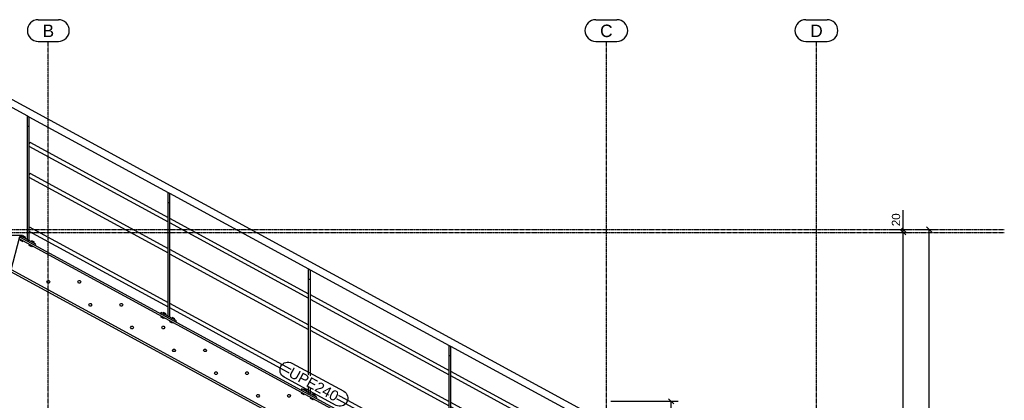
# Model space of a CAD drawing. Header units: millimetres. Extents: x 25 to 224619, y 20 to 11454.
# Tile 54 of 105: x 111638 to 118452, y 4998 to 7629. Entities that reach past the tile are written whole.
import ezdxf

# ---------------------------------------------------------------- set-up
doc = ezdxf.new("R2010")
doc.units = ezdxf.units.MM
doc.linetypes.add('DXK_LINE_DOT3', pattern=[5.9187, 2.979, -0.9799, 0.9799, -0.9799])
for name, color, linetype in [('ACIER_VISIBLE', 7, 'Continuous'), ('BOULONS', 7, 'Continuous'), ('COTATIONS', 7, 'Continuous'), ('MAILLAGE', 7, 'Continuous'), ('REPERES', 7, 'Continuous')]:
    doc.layers.add(name, color=color, linetype=linetype)
doc.styles.add('Arial', font='arial.ttf', dxfattribs={"height": 0.2})

# ---------------------------------------------------------------- blocks, each defined once
blk = doc.blocks.new('GridLine-1649644-20590 - 19810')
at = {"layer": 'MAILLAGE', "color": 7, "linetype": 'DXK_LINE_DOT3'}
blk.add_line((108720.5, 6179.1), (118451.6, 6179.1), dxfattribs=at)
blk = doc.blocks.new('GridLine-1649644-35265 - 19810')
at = {"layer": 'MAILLAGE', "color": 7, "linetype": 'Continuous'}
for p, q in [((117078.2, 7629.1), (117224.9, 7629.1)), ((117078.2, 7479.1), (117224.9, 7479.1)), ((117078.2, 600), (117224.9, 600)), ((117078.2, 450), (117224.9, 450))]:
    blk.add_line(p, q, dxfattribs=at)
at = {"layer": 'MAILLAGE', "color": 7, "linetype": 'DXK_LINE_DOT3'}
blk.add_line((117151.6, 600), (117151.6, 7479.1), dxfattribs=at)
at = {"layer": 'MAILLAGE', "color": 7, "linetype": 'Continuous'}
for centre, start, end in [((117078.2, 7554.1), 90, 270), ((117224.9, 7554.1), 270, 90), ((117078.2, 525), 90, 270), ((117224.9, 525), 270, 90)]:
    blk.add_arc(centre, 75, start, end, dxfattribs=at)
at = {"layer": 'MAILLAGE', "color": 7, "linetype": 'Continuous', "style": 'Arial'}
for p in [(117108.2, 7509.1), (117108.2, 480)]:
    blk.add_text('D', height=86, dxfattribs=at).set_placement(p)
blk = doc.blocks.new('GridLine-1649644-35264 - 19810')
at = {"layer": 'MAILLAGE', "color": 7, "linetype": 'Continuous'}
for p, q in [((115624.5, 7629.1), (115771.1, 7629.1)), ((115624.5, 7479.1), (115771.1, 7479.1)), ((115624.5, 600), (115771.1, 600)), ((115624.5, 450), (115771.1, 450))]:
    blk.add_line(p, q, dxfattribs=at)
at = {"layer": 'MAILLAGE', "color": 7, "linetype": 'DXK_LINE_DOT3'}
blk.add_line((115697.8, 600), (115697.8, 7479.1), dxfattribs=at)
at = {"layer": 'MAILLAGE', "color": 7, "linetype": 'Continuous'}
for centre, start, end in [((115624.5, 7554.1), 90, 270), ((115771.1, 7554.1), 270, 90), ((115624.5, 525), 90, 270), ((115771.1, 525), 270, 90)]:
    blk.add_arc(centre, 75, start, end, dxfattribs=at)
at = {"layer": 'MAILLAGE', "color": 7, "linetype": 'Continuous', "style": 'Arial'}
for p in [(115654.5, 7509.1), (115654.5, 480)]:
    blk.add_text('C', height=86, dxfattribs=at).set_placement(p)
blk = doc.blocks.new('GridLine-1649644-20584 - 19810')
at = {"layer": 'MAILLAGE', "color": 7, "linetype": 'Continuous'}
for p, q in [((111766.5, 7629.1), (111906.5, 7629.1)), ((111766.5, 7479.1), (111906.5, 7479.1)), ((111766.5, 600), (111906.5, 600)), ((111766.5, 450), (111906.5, 450))]:
    blk.add_line(p, q, dxfattribs=at)
at = {"layer": 'MAILLAGE', "color": 7, "linetype": 'DXK_LINE_DOT3'}
blk.add_line((111836.5, 600), (111836.5, 7479.1), dxfattribs=at)
at = {"layer": 'MAILLAGE', "color": 7, "linetype": 'Continuous'}
for centre, start, end in [((111766.5, 7554.1), 90, 270), ((111906.5, 7554.1), 270, 90), ((111766.5, 525), 90, 270), ((111906.5, 525), 270, 90)]:
    blk.add_arc(centre, 75, start, end, dxfattribs=at)
at = {"layer": 'MAILLAGE', "color": 7, "linetype": 'Continuous', "style": 'Arial'}
for p in [(111796.5, 7509.1), (111796.5, 480)]:
    blk.add_text('B', height=86, dxfattribs=at).set_placement(p)
blk = doc.blocks.new('GridLine-1649644-20589 - 19810')
at = {"layer": 'MAILLAGE', "color": 7, "linetype": 'DXK_LINE_DOT3'}
blk.add_line((108720.5, 6159.1), (118451.6, 6159.1), dxfattribs=at)
blk = doc.blocks.new('Part-1649644-20524 - 19810')
at = {"layer": 'ACIER_VISIBLE', "color": 136, "linetype": 'Continuous'}
for p, q in [((111381.8, 7187.1), (111358.7, 7144.7)), ((111381.8, 7187.1), (115600.5, 4894.2)), ((111358.7, 7144.7), (111691.6, 6963.7)), ((111701.6, 6958.3), (112664.6, 6434.9)), ((112674.6, 6429.5), (113637.5, 5906.1)), ((113647.5, 5900.7), (114610.4, 5377.3)), ((114620.4, 5371.9), (115549.9, 4866.7)), ((115600.5, 4894.1), (115600.5, 4894.2)), ((115600.5, 4839.2), (115600.5, 4839.2)), ((115600.5, 4839.2), (115600.5, 4839.2))]:
    blk.add_line(p, q, dxfattribs=at)
blk = doc.blocks.new('Part-1649644-20526 - 19810')
at = {"layer": 'ACIER_VISIBLE', "color": 136, "linetype": 'Continuous'}
for p, q in [((111708, 6567.6), (111701.6, 6555.8)), ((111708, 6567.6), (112664.6, 6047.7)), ((111701.6, 6540.5), (112664.6, 6017.1)), ((112674.6, 6042.3), (113637.5, 5518.9)), ((112674.6, 6011.7), (113637.5, 5488.3)), ((113647.5, 5513.5), (114610.4, 4990.1)), ((113647.5, 5482.9), (114610.4, 4959.5)), ((114620.4, 4984.7), (115193, 4673.5)), ((114620.4, 4954.1), (115164.7, 4658.2)), ((115243.6, 4646), (115402.3, 4559.7)), ((115215.4, 4630.7), (115374.1, 4544.4)), ((115402.3, 4529.1), (115497.5, 4477.4)), ((115430.5, 4544.4), (115497.5, 4508)), ((115507.5, 4502.6), (115583.4, 4461.3)), ((115507.5, 4471.9), (115576.9, 4434.2)), ((115583.4, 4446), (115576.9, 4434.2))]:
    blk.add_line(p, q, dxfattribs=at)
blk = doc.blocks.new('Part-1649644-20007 - 19810')
at = {"layer": 'ACIER_VISIBLE', "color": 136, "linetype": 'Continuous'}
for p, q in [((111636.6, 6129.1), (111575.6, 5889.1)), ((111633.4, 6116.6), (114739.9, 4428.2)), ((111636.6, 6129.1), (114753, 4435.3)), ((111575.6, 5889.1), (114501.2, 4299)), ((111578.8, 5901.6), (114514.3, 4306.1)), ((114790.5, 4400.7), (114949.3, 4314.4)), ((114803.6, 4407.8), (114962.4, 4321.5)), ((114977.5, 4299.1), (115147.4, 4206.7)), ((114990.6, 4306.2), (115160.6, 4213.8)), ((114551.8, 4271.5), (114593.5, 4248.9)), ((114564.9, 4278.6), (114593.5, 4263.1)), ((114603.5, 4257.6), (114723.7, 4192.3)), ((114603.5, 4243.4), (114710.6, 4185.2)), ((114738.8, 4169.9), (114908.8, 4077.5)), ((114751.9, 4177), (114921.9, 4084.6)), ((115175.6, 4191.4), (115491.3, 4019.8)), ((115188.8, 4198.5), (115497.5, 4030.7)), ((114937, 4062.2), (115252.6, 3890.6)), ((114950.1, 4069.3), (115265.7, 3897.7)), ((115520.7, 4003.8), (115612.2, 3954.1)), ((115535.2, 4010.2), (115638.4, 3954.1)), ((115638.4, 3954.1), (115638.4, 3954.1)), ((115280.8, 3875.3), (115348.7, 3838.4)), ((115293.9, 3882.4), (115361.8, 3845.5))]:
    blk.add_line(p, q, dxfattribs=at)
blk = doc.blocks.new('Bolt-1649644-20184 - 19810')
at = {"layer": 'BOULONS', "color": 7, "linetype": 'Continuous'}
for p, q in [((112330.9, 5658.6), (112336, 5667.6)), ((112336.1, 5649.6), (112330.9, 5658.6)), ((112336, 5667.6), (112346.4, 5667.7)), ((112346.4, 5667.7), (112351.6, 5658.7)), ((112351.6, 5658.7), (112346.5, 5649.7)), ((112346.5, 5649.7), (112336.1, 5649.6))]:
    blk.add_line(p, q, dxfattribs=at)
blk = doc.blocks.new('Bolt-1649644-20188 - 19810')
at = {"layer": 'BOULONS', "color": 7, "linetype": 'Continuous'}
for p, q in [((111825.9, 5816.3), (111831.1, 5825.3)), ((111831.1, 5807.3), (111825.9, 5816.3)), ((111831.1, 5825.3), (111841.4, 5825.3)), ((111841.4, 5807.3), (111831.1, 5807.3)), ((111841.4, 5825.3), (111846.6, 5816.3)), ((111846.6, 5816.3), (111841.4, 5807.3))]:
    blk.add_line(p, q, dxfattribs=at)
blk = doc.blocks.new('Part-1649644-20498 - 19810')
at = {"layer": 'ACIER_VISIBLE', "color": 136, "linetype": 'Continuous'}
for p, q in [((111646.6, 6137.1), (111526.6, 6137.1)), ((111526.6, 6137.1), (111526.6, 6129.1)), ((111646.6, 6129.1), (111646.6, 6137.1)), ((111636.6, 6129.1), (111646.6, 6129.1))]:
    blk.add_line(p, q, dxfattribs=at)
blk = doc.blocks.new('Bolt-1649644-20178 - 19810')
at = {"layer": 'BOULONS', "color": 7, "linetype": 'Continuous'}
for p, q in [((112910.9, 5343.4), (112916, 5352.4)), ((112916.1, 5334.4), (112910.9, 5343.4)), ((112916, 5352.4), (112926.4, 5352.4)), ((112926.5, 5334.4), (112916.1, 5334.4)), ((112926.4, 5352.4), (112931.6, 5343.4)), ((112931.6, 5343.4), (112926.5, 5334.4))]:
    blk.add_line(p, q, dxfattribs=at)
blk = doc.blocks.new('Bolt-1649644-20179 - 19810')
at = {"layer": 'BOULONS', "color": 7, "linetype": 'Continuous'}
for p, q in [((112695.9, 5343.4), (112701.1, 5352.4)), ((112701.1, 5334.4), (112695.9, 5343.4)), ((112701.1, 5352.4), (112711.4, 5352.4)), ((112711.4, 5334.4), (112701.1, 5334.4)), ((112711.4, 5352.4), (112716.6, 5343.4)), ((112716.6, 5343.4), (112711.4, 5334.4))]:
    blk.add_line(p, q, dxfattribs=at)
blk = doc.blocks.new('Bolt-1649644-20181 - 19810')
at = {"layer": 'BOULONS', "color": 7, "linetype": 'Continuous'}
for p, q in [((112620.9, 5501), (112626, 5510)), ((112626.1, 5492), (112620.9, 5501)), ((112626, 5510), (112636.4, 5510)), ((112636.5, 5492), (112626.1, 5492)), ((112636.4, 5510), (112641.6, 5501)), ((112641.6, 5501), (112636.5, 5492))]:
    blk.add_line(p, q, dxfattribs=at)
blk = doc.blocks.new('Bolt-1649644-20182 - 19810')
at = {"layer": 'BOULONS', "color": 7, "linetype": 'Continuous'}
for p, q in [((112405.9, 5501), (112411.1, 5510)), ((112411.1, 5492), (112405.9, 5501)), ((112411.1, 5510), (112421.4, 5510)), ((112421.4, 5492), (112411.1, 5492)), ((112421.4, 5510), (112426.6, 5501)), ((112426.6, 5501), (112421.4, 5492))]:
    blk.add_line(p, q, dxfattribs=at)
blk = doc.blocks.new('Bolt-1649644-20185 - 19810')
at = {"layer": 'BOULONS', "color": 7, "linetype": 'Continuous'}
for p, q in [((112115.9, 5658.6), (112121.1, 5667.6)), ((112121.1, 5649.6), (112115.9, 5658.6)), ((112121.1, 5667.6), (112131.4, 5667.6)), ((112131.4, 5667.6), (112136.6, 5658.6)), ((112136.6, 5658.6), (112131.4, 5649.6)), ((112131.4, 5649.6), (112121.1, 5649.6))]:
    blk.add_line(p, q, dxfattribs=at)
blk = doc.blocks.new('Bolt-1649644-20187 - 19810')
at = {"layer": 'BOULONS', "color": 7, "linetype": 'Continuous'}
for p, q in [((112040.9, 5816.3), (112046, 5825.3)), ((112046.1, 5807.3), (112040.9, 5816.3)), ((112046, 5825.3), (112056.4, 5825.3)), ((112056.5, 5807.3), (112046.1, 5807.3)), ((112056.4, 5825.3), (112061.6, 5816.3)), ((112061.6, 5816.3), (112056.5, 5807.3))]:
    blk.add_line(p, q, dxfattribs=at)
blk = doc.blocks.new('Bolt-1649644-20190 - 19810')
at = {"layer": 'BOULONS', "color": 7, "linetype": 'Continuous'}
for p, q in [((113200.9, 5185.7), (113206, 5194.7)), ((113206.1, 5176.7), (113200.9, 5185.7)), ((113206, 5194.7), (113216.4, 5194.8)), ((113216.4, 5194.8), (113221.6, 5185.8)), ((113221.6, 5185.8), (113216.5, 5176.8)), ((113216.5, 5176.8), (113206.1, 5176.7))]:
    blk.add_line(p, q, dxfattribs=at)
blk = doc.blocks.new('Bolt-1649644-20191 - 19810')
at = {"layer": 'BOULONS', "color": 7, "linetype": 'Continuous'}
for p, q in [((112985.9, 5185.8), (112991.1, 5194.8)), ((112991.1, 5176.8), (112985.9, 5185.8)), ((112991.1, 5194.8), (113001.4, 5194.8)), ((113001.4, 5194.8), (113006.6, 5185.8)), ((113006.6, 5185.8), (113001.4, 5176.8)), ((113001.4, 5176.8), (112991.1, 5176.8))]:
    blk.add_line(p, q, dxfattribs=at)
blk = doc.blocks.new('Bolt-1649644-20193 - 19810')
at = {"layer": 'BOULONS', "color": 7, "linetype": 'Continuous'}
for p, q in [((113490.9, 5028.1), (113496, 5037.1)), ((113496.1, 5019.1), (113490.9, 5028.1)), ((113496, 5037.1), (113506.4, 5037.1)), ((113506.5, 5019.1), (113496.1, 5019.1)), ((113506.4, 5037.1), (113511.6, 5028.1)), ((113511.6, 5028.1), (113506.5, 5019.1))]:
    blk.add_line(p, q, dxfattribs=at)
blk = doc.blocks.new('Bolt-1649644-20194 - 19810')
at = {"layer": 'BOULONS', "color": 7, "linetype": 'Continuous'}
for p, q in [((113275.9, 5028.1), (113281.1, 5037.1)), ((113281.1, 5019.1), (113275.9, 5028.1)), ((113281.1, 5037.1), (113291.4, 5037.1)), ((113291.4, 5019.1), (113281.1, 5019.1)), ((113291.4, 5037.1), (113296.6, 5028.1)), ((113296.6, 5028.1), (113291.4, 5019.1))]:
    blk.add_line(p, q, dxfattribs=at)
blk = doc.blocks.new('Bolt-1649644-20436 - 19810')
at = {"layer": 'BOULONS', "color": 7, "linetype": 'Continuous'}
for p, q in [((113606.2, 5076.3), (113602.6, 5069.7)), ((113624.5, 5066.3), (113606.2, 5076.3)), ((113607.2, 5067.2), (113610.8, 5073.8)), ((113616.3, 5062.2), (113619.9, 5068.8)), ((113620.9, 5059.7), (113624.5, 5066.3)), ((113667.7, 5042.8), (113664.1, 5036.2)), ((113686, 5032.9), (113667.7, 5042.8)), ((113668.7, 5033.8), (113672.3, 5040.3)), ((113677.8, 5028.8), (113681.4, 5035.4)), ((113682.4, 5026.3), (113686, 5032.9))]:
    blk.add_line(p, q, dxfattribs=at)
blk = doc.blocks.new('Bolt-1649644-20439 - 19810')
at = {"layer": 'BOULONS', "color": 7, "linetype": 'Continuous'}
for p, q in [((112633.3, 5605.1), (112629.7, 5598.5)), ((112651.5, 5595.1), (112633.3, 5605.1)), ((112634.2, 5596), (112637.8, 5602.6)), ((112643.4, 5591), (112647, 5597.6)), ((112647.9, 5588.5), (112651.5, 5595.1)), ((112694.8, 5571.6), (112691.2, 5565)), ((112713, 5561.7), (112694.8, 5571.6)), ((112695.7, 5562.6), (112699.3, 5569.2)), ((112704.9, 5557.6), (112708.5, 5564.2)), ((112709.4, 5555.1), (112713, 5561.7))]:
    blk.add_line(p, q, dxfattribs=at)
blk = doc.blocks.new('Bolt-1649644-20442 - 19810')
at = {"layer": 'BOULONS', "color": 7, "linetype": 'Continuous'}
for p, q in [((111658.9, 6131.3), (111660.3, 6133.9)), ((111660.3, 6133.9), (111678.6, 6123.9)), ((111656.7, 6127.3), (111657.7, 6129.1)), ((111661.3, 6124.8), (111664.9, 6131.4)), ((111670.4, 6119.8), (111674, 6126.4)), ((111675, 6117.4), (111678.6, 6123.9)), ((111721.8, 6100.4), (111718.2, 6093.8)), ((111740.1, 6090.5), (111721.8, 6100.4)), ((111722.8, 6091.4), (111726.4, 6098)), ((111731.9, 6086.4), (111735.5, 6093)), ((111736.5, 6083.9), (111740.1, 6090.5))]:
    blk.add_line(p, q, dxfattribs=at)
blk = doc.blocks.new('Part-1649644-20444 - 19810')
at = {"layer": 'ACIER_VISIBLE', "color": 136, "linetype": 'Continuous'}
for p, q in [((114610.4, 5377.3), (114620.4, 5371.9)), ((114610.4, 4521.9), (114610.4, 5377.3)), ((114620.4, 5371.9), (114620.4, 4516.5)), ((114610.4, 5307.3), (114620.4, 5307.3)), ((114610.4, 4521.9), (114620.4, 4516.5))]:
    blk.add_line(p, q, dxfattribs=at)
blk = doc.blocks.new('Part-1649644-20445 - 19810')
at = {"layer": 'ACIER_VISIBLE', "color": 136, "linetype": 'Continuous'}
for p, q in [((113637.5, 5906.1), (113647.5, 5900.7)), ((113637.5, 5050.7), (113637.5, 5906.1)), ((113647.5, 5900.7), (113647.5, 5045.3)), ((113637.5, 5836.1), (113647.5, 5836.1)), ((113637.5, 5050.7), (113647.5, 5045.3))]:
    blk.add_line(p, q, dxfattribs=at)
blk = doc.blocks.new('Part-1649644-20446 - 19810')
at = {"layer": 'ACIER_VISIBLE', "color": 136, "linetype": 'Continuous'}
for p, q in [((112664.6, 6434.9), (112674.6, 6429.5)), ((112664.6, 5579.5), (112664.6, 6434.9)), ((112674.6, 6429.5), (112674.6, 5574.1)), ((112664.6, 6364.9), (112674.6, 6364.9)), ((112664.6, 5579.5), (112674.6, 5574.1))]:
    blk.add_line(p, q, dxfattribs=at)
blk = doc.blocks.new('Part-1649644-20447 - 19810')
at = {"layer": 'ACIER_VISIBLE', "color": 136, "linetype": 'Continuous'}
for p, q in [((111691.6, 6963.7), (111701.6, 6958.3)), ((111691.6, 6108.3), (111691.6, 6963.7)), ((111701.6, 6958.3), (111701.6, 6102.9)), ((111691.6, 6893.7), (111701.6, 6893.7)), ((111691.6, 6108.3), (111701.6, 6102.9))]:
    blk.add_line(p, q, dxfattribs=at)
blk = doc.blocks.new('Part-1649644-20455 - 19810')
at = {"layer": 'ACIER_VISIBLE', "color": 136, "linetype": 'Continuous'}
for p, q in [((113589.8, 5076.6), (113586, 5069.6)), ((113695.2, 5019.3), (113589.8, 5076.6)), ((113691.4, 5012.3), (113695.2, 5019.3))]:
    blk.add_line(p, q, dxfattribs=at)
blk = doc.blocks.new('Bolt-1649644-20456 - 19810')
at = {"layer": 'BOULONS', "color": 7, "linetype": 'Continuous'}
for p, q in [((113589.2, 5045.1), (113592.8, 5051.7)), ((113607.5, 5035.1), (113589.2, 5045.1)), ((113593.8, 5042.6), (113597.4, 5049.2)), ((113606.2, 5076.3), (113602.6, 5069.7)), ((113602.9, 5037.6), (113606.5, 5044.2)), ((113624.5, 5066.3), (113606.2, 5076.3)), ((113607.2, 5067.2), (113610.8, 5073.8)), ((113616.3, 5062.2), (113619.9, 5068.8)), ((113620.9, 5059.7), (113624.5, 5066.3)), ((113667.7, 5042.8), (113664.1, 5036.2)), ((113686, 5032.9), (113667.7, 5042.8)), ((113611.1, 5041.7), (113607.5, 5035.1)), ((113650.7, 5011.6), (113654.3, 5018.2)), ((113669, 5001.7), (113650.7, 5011.6)), ((113655.3, 5009.2), (113658.9, 5015.7)), ((113664.4, 5004.2), (113668, 5010.8)), ((113668.7, 5033.8), (113672.3, 5040.4)), ((113672.6, 5008.3), (113669, 5001.7)), ((113677.8, 5028.8), (113681.4, 5035.4)), ((113682.4, 5026.3), (113686, 5032.9))]:
    blk.add_line(p, q, dxfattribs=at)
blk = doc.blocks.new('Part-1649644-20458 - 19810')
at = {"layer": 'ACIER_VISIBLE', "color": 136, "linetype": 'Continuous'}
for p, q in [((112616.8, 5605.4), (112613, 5598.4)), ((112722.3, 5548.1), (112616.8, 5605.4)), ((112718.5, 5541.1), (112722.3, 5548.1))]:
    blk.add_line(p, q, dxfattribs=at)
blk = doc.blocks.new('Bolt-1649644-20459 - 19810')
at = {"layer": 'BOULONS', "color": 7, "linetype": 'Continuous'}
for p, q in [((112633.3, 5605.1), (112629.7, 5598.5)), ((112651.5, 5595.1), (112633.3, 5605.1)), ((112634.2, 5596), (112637.8, 5602.6)), ((112643.4, 5591), (112647, 5597.6)), ((112647.9, 5588.5), (112651.5, 5595.1)), ((112616.3, 5573.9), (112619.9, 5580.5)), ((112634.6, 5563.9), (112616.3, 5573.9)), ((112620.9, 5571.4), (112624.5, 5578)), ((112630, 5566.4), (112633.6, 5573)), ((112638.1, 5570.5), (112634.6, 5563.9)), ((112677.8, 5540.4), (112681.4, 5547)), ((112696.1, 5530.5), (112677.8, 5540.4)), ((112682.4, 5538), (112686, 5544.6)), ((112694.8, 5571.6), (112691.2, 5565)), ((112691.5, 5533), (112695.1, 5539.6)), ((112713, 5561.7), (112694.8, 5571.6)), ((112695.7, 5562.6), (112699.3, 5569.2)), ((112699.6, 5537.1), (112696.1, 5530.5)), ((112704.9, 5557.6), (112708.5, 5564.2)), ((112709.4, 5555.1), (112713, 5561.7))]:
    blk.add_line(p, q, dxfattribs=at)
blk = doc.blocks.new('Part-1649644-20461 - 19810')
at = {"layer": 'ACIER_VISIBLE', "color": 136, "linetype": 'Continuous'}
for p, q in [((111643.9, 6134.3), (111640.1, 6127.2)), ((111749.3, 6076.9), (111643.9, 6134.3)), ((111745.5, 6069.9), (111749.3, 6076.9))]:
    blk.add_line(p, q, dxfattribs=at)
blk = doc.blocks.new('Bolt-1649644-20462 - 19810')
at = {"layer": 'BOULONS', "color": 7, "linetype": 'Continuous'}
for p, q in [((111660.3, 6133.9), (111656.7, 6127.3)), ((111678.6, 6123.9), (111660.3, 6133.9)), ((111643.4, 6102.7), (111647, 6109.3)), ((111661.6, 6092.7), (111643.4, 6102.7)), ((111647.9, 6100.2), (111651.5, 6106.8)), ((111657.1, 6095.2), (111660.6, 6101.8)), ((111661.3, 6124.8), (111664.9, 6131.4)), ((111665.2, 6099.3), (111661.6, 6092.7)), ((111670.4, 6119.8), (111674, 6126.4)), ((111675, 6117.4), (111678.6, 6123.9)), ((111704.9, 6069.2), (111708.5, 6075.8)), ((111723.1, 6059.3), (111704.9, 6069.2)), ((111709.4, 6066.8), (111713, 6073.4)), ((111721.8, 6100.4), (111718.2, 6093.8)), ((111718.6, 6061.8), (111722.2, 6068.4)), ((111740.1, 6090.5), (111721.8, 6100.4)), ((111722.8, 6091.4), (111726.4, 6098)), ((111726.7, 6065.9), (111723.1, 6059.3)), ((111731.9, 6086.4), (111735.5, 6093)), ((111736.5, 6083.9), (111740.1, 6090.5))]:
    blk.add_line(p, q, dxfattribs=at)
blk = doc.blocks.new('Part-1649644-20525 - 19810')
at = {"layer": 'ACIER_VISIBLE', "color": 136, "linetype": 'Continuous'}
for p, q in [((111708, 6782.6), (111701.6, 6770.8)), ((111701.6, 6755.5), (112664.6, 6232.1)), ((111708, 6782.6), (112664.6, 6262.7)), ((112674.6, 6257.3), (113637.5, 5733.9)), ((112674.6, 6226.7), (113637.5, 5703.3)), ((113647.5, 5728.5), (114610.4, 5205.1)), ((113647.5, 5697.9), (114610.4, 5174.5)), ((114620.4, 5199.7), (115391.1, 4780.8)), ((114620.4, 5169.1), (115362.9, 4765.5)), ((115413.5, 4738), (115497.5, 4692.4)), ((115441.8, 4753.3), (115497.5, 4723)), ((115507.5, 4717.6), (115583.4, 4676.3)), ((115507.5, 4686.9), (115572.7, 4651.5)), ((115580.4, 4655.6), (115583.4, 4661))]:
    blk.add_line(p, q, dxfattribs=at)
blk = doc.blocks.new('Part-1649644-20533 - 19810')
at = {"layer": 'ACIER_VISIBLE', "color": 136, "linetype": 'Continuous'}
for p, q in [((111691.6, 6176.3), (111690.2, 6173.6)), ((111690.2, 6173.6), (111691.6, 6172.9)), ((111703, 6197.3), (111701.6, 6194.7)), ((111701.6, 6167.4), (112664.6, 5644.1)), ((111703, 6197.3), (112664.6, 5674.7)), ((112674.6, 5669.2), (113637.5, 5145.9)), ((112674.6, 5638.6), (113637.5, 5115.3)), ((113647.5, 5140.4), (114610.4, 4617.1)), ((113647.5, 5109.8), (114610.4, 4586.5)), ((114620.4, 4611.6), (114849.1, 4487.3)), ((114620.4, 4581), (114820.9, 4472.1)), ((114871.5, 4444.6), (115030.3, 4358.3)), ((114899.7, 4459.8), (115058.5, 4373.5)), ((115058.5, 4342.9), (115228.4, 4250.5)), ((115086.7, 4358.2), (115256.7, 4265.8)), ((115256.6, 4235.2), (115497.5, 4104.3)), ((115284.9, 4250.5), (115497.5, 4135)), ((115507.5, 4129.5), (115583.4, 4088.3)), ((115507.5, 4098.9), (115580.3, 4059.3)), ((115583.1, 4060.5), (115583.4, 4061))]:
    blk.add_line(p, q, dxfattribs=at)
blk = doc.blocks.new('Part-1649644-20558 - 19810')
at = {"layer": 'ACIER_VISIBLE', "color": 136, "linetype": 'Continuous'}
for p, q in [((111658.9, 6137.1), (111646.6, 6137.1)), ((111658.9, 6129.1), (111658.9, 6137.1)), ((111653.4, 6129.1), (111658.9, 6129.1))]:
    blk.add_line(p, q, dxfattribs=at)
blk = doc.blocks.new('StraightDimension-1649644-36873 - 19810')
at = {"layer": 'COTATIONS', "color": 7, "linetype": 'Continuous'}
for p, q in [((117661.6, 6179.1), (117811.6, 6179.1)), ((117661.6, 6159.1), (117811.6, 6159.1)), ((117733.6, 6197.1), (117769.6, 6161.1)), ((117769.6, 6141.1), (117733.6, 6177.1)), ((117751.6, 6159.1), (117751.6, 6179.1))]:
    blk.add_line(p, q, dxfattribs=at)
at = {"color": 0}
blk.add_wipeout([(117742.5, 6302.5), (117658.5, 6302.5), (117658.5, 6189.6), (117742.5, 6189.6)], dxfattribs=at).dxf.layer = 'COTATIONS'
at = {"layer": 'COTATIONS', "color": 7, "linetype": 'Continuous'}
blk.add_line((117751.6, 6179.1), (117751.6, 6313), dxfattribs=at)
blk.add_line((117751.6, 6179.1), (117751.6, 6313), dxfattribs=at)
at = {"layer": 'COTATIONS', "color": 7, "style": 'Arial'}
blk.add_text('20', height=57.3, rotation=90.00021, dxfattribs=at).set_placement((117730.6, 6201.6))
blk = doc.blocks.new('StraightDimension-1649644-37613 - 19810')
at = {"layer": 'COTATIONS', "color": 7, "linetype": 'Continuous'}
for p, q in [((115727.8, 4991.1), (116194.3, 4991.1)), ((116164.3, 4973.1), (116128.3, 5009.1)), ((116146.3, 3954.1), (116146.3, 4991.1)), ((115743.8, 3954.1), (116194.3, 3954.1)), ((116128.3, 3972.1), (116164.3, 3936.1))]:
    blk.add_line(p, q, dxfattribs=at)
at = {"color": 0}
blk.add_wipeout([(116137.3, 4573.5), (116053.3, 4573.5), (116053.3, 4371.7), (116137.3, 4371.7)], dxfattribs=at).dxf.layer = 'COTATIONS'
at = {"layer": 'COTATIONS', "color": 7, "style": 'Arial'}
blk.add_text('1037', height=57.3, rotation=90.00021, dxfattribs=at).set_placement((116125.3, 4383.7))
blk = doc.blocks.new('StraightDimension-1649644-36874 - 19810')
at = {"layer": 'COTATIONS', "color": 7, "linetype": 'Continuous'}
for p, q in [((117661.6, 6159.1), (117811.6, 6159.1)), ((117769.6, 6141.1), (117733.6, 6177.1)), ((117751.6, 1769.1), (117751.6, 6159.1)), ((117733.6, 1787.1), (117769.6, 1751.1)), ((117661.6, 1769.1), (117811.6, 1769.1))]:
    blk.add_line(p, q, dxfattribs=at)
at = {"color": 0}
blk.add_wipeout([(117742.5, 4065), (117658.5, 4065), (117658.5, 3863.2), (117742.5, 3863.2)], dxfattribs=at).dxf.layer = 'COTATIONS'
at = {"layer": 'COTATIONS', "color": 7, "style": 'Arial'}
blk.add_text('4390', height=57.3, rotation=90.00021, dxfattribs=at).set_placement((117730.6, 3875.2))
blk = doc.blocks.new('StraightDimension-1649644-36879 - 19810')
at = {"layer": 'COTATIONS', "color": 7, "linetype": 'Continuous'}
for p, q in [((117841.6, 6179.1), (117991.6, 6179.1)), ((117949.6, 6161.1), (117913.6, 6197.1)), ((117931.6, 1749.1), (117931.6, 6179.1)), ((117841.6, 1749.1), (117991.6, 1749.1)), ((117913.6, 1767.1), (117949.6, 1731.1))]:
    blk.add_line(p, q, dxfattribs=at)
at = {"color": 0}
blk.add_wipeout([(117922.5, 4065), (117838.5, 4065), (117838.5, 3863.2), (117922.5, 3863.2)], dxfattribs=at).dxf.layer = 'COTATIONS'
at = {"layer": 'COTATIONS', "color": 7, "style": 'Arial'}
blk.add_text('4430', height=57.3, rotation=90.00021, dxfattribs=at).set_placement((117910.6, 3875.2))
blk = doc.blocks.new('Mark-1649644-26646 - 19810')
at = {"color": 0}
blk.add_wipeout([(113820, 4987.6), (113855.8, 5053.5), (113528.7, 5231.3), (113492.9, 5165.4)], dxfattribs=at).dxf.layer = 'REPERES'
blk.add_wipeout([(113820, 4987.6), (113855.8, 5053.5), (113528.7, 5231.3), (113492.9, 5165.4)], dxfattribs=at).dxf.layer = 'REPERES'
at = {"layer": 'REPERES', "color": 1, "linetype": 'Continuous'}
blk.add_lwpolyline([(113468.5, 5158.2, -1), (113521.5, 5255.7), (113880.2, 5060.8, -1), (113827.2, 4963.2), (113468.5, 5158.2)], format="xyb", close=True, dxfattribs=at)
at = {"layer": 'REPERES', "color": 7, "style": 'Arial'}
blk.add_text('UPE240', height=71.63, rotation=-28.52757, dxfattribs=at).set_placement((113492.9, 5165.4))

msp = doc.modelspace()

# ---------------------------------------------------------------- block references
for name in ['GridLine-1649644-20584 - 19810', 'GridLine-1649644-35264 - 19810', 'GridLine-1649644-35265 - 19810', 'Part-1649644-20524 - 19810', 'Part-1649644-20447 - 19810', 'Part-1649644-20525 - 19810', 'Part-1649644-20526 - 19810', 'GridLine-1649644-20590 - 19810', 'Part-1649644-20446 - 19810', 'GridLine-1649644-20589 - 19810', 'Part-1649644-20498 - 19810', 'Part-1649644-20461 - 19810', 'Bolt-1649644-20462 - 19810', 'Part-1649644-20558 - 19810', 'Bolt-1649644-20442 - 19810', 'Part-1649644-20533 - 19810', 'Part-1649644-20007 - 19810', 'Part-1649644-20445 - 19810', 'Bolt-1649644-20188 - 19810', 'Bolt-1649644-20187 - 19810', 'Bolt-1649644-20185 - 19810', 'Bolt-1649644-20184 - 19810', 'Part-1649644-20458 - 19810', 'Bolt-1649644-20459 - 19810', 'Bolt-1649644-20439 - 19810', 'Bolt-1649644-20182 - 19810', 'Bolt-1649644-20181 - 19810', 'Bolt-1649644-20179 - 19810', 'Bolt-1649644-20178 - 19810', 'Part-1649644-20444 - 19810', 'Bolt-1649644-20191 - 19810', 'Bolt-1649644-20190 - 19810', 'Part-1649644-20455 - 19810', 'Bolt-1649644-20456 - 19810', 'Bolt-1649644-20436 - 19810', 'Bolt-1649644-20194 - 19810', 'Bolt-1649644-20193 - 19810']:
    msp.add_blockref(name, (0, 0))

# ---------------------------------------------------------------- next in the draw order: block references
for name in ['StraightDimension-1649644-36873 - 19810', 'Mark-1649644-26646 - 19810', 'StraightDimension-1649644-37613 - 19810']:
    msp.add_blockref(name, (0, 0))

# ---------------------------------------------------------------- next in the draw order: block references
msp.add_blockref('StraightDimension-1649644-36874 - 19810', (0, 0))

# ---------------------------------------------------------------- next in the draw order: block references
msp.add_blockref('StraightDimension-1649644-36879 - 19810', (0, 0))

doc.saveas('drawing.dxf')
